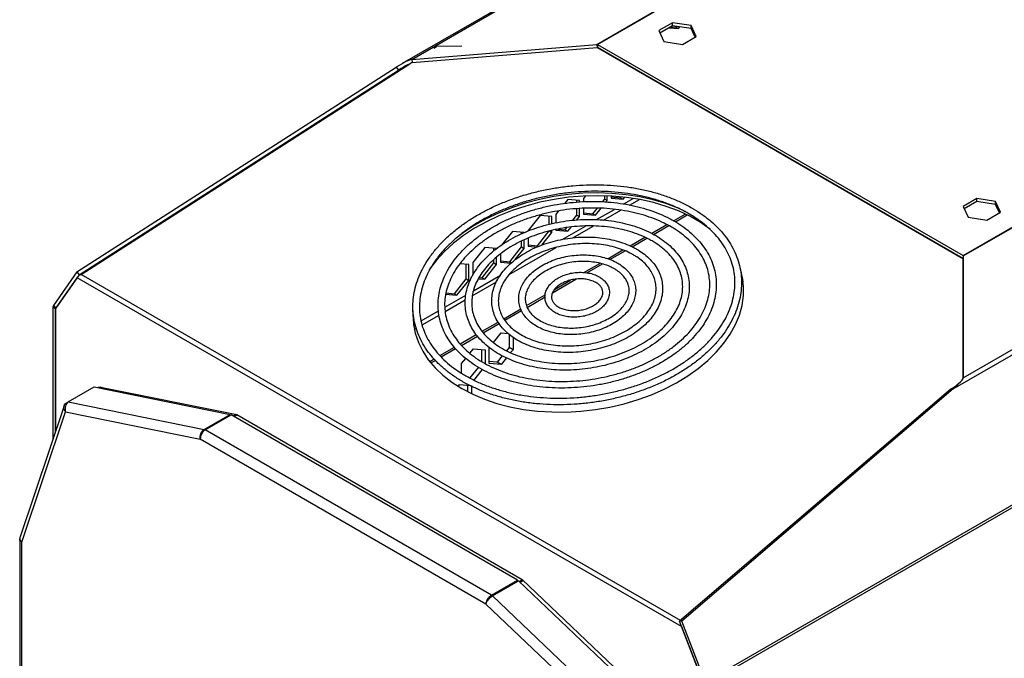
# Model space of a CAD drawing. Header units: millimetres. Extents: x 23 to 1798, y -1246 to 688.
# Tile 6 of 15: x 704 to 971, y -855 to -682. Entities that reach past the tile are written whole.
import ezdxf

# ---------------------------------------------------------------- set-up
doc = ezdxf.new("R2010")
doc.units = ezdxf.units.MM

msp = doc.modelspace()

# ---------------------------------------------------------------- linework, layer by layer
at = {"color": 7, "linetype": 'Continuous', "lineweight": 25}
for p, q in [((950.36, -611.73), (807.96, -693.94)), ((810.51, -692.79), (950.19, -612.15)), ((860.62, -688.72), (966.07, -627.84)), ((860.82, -688.75), (966.18, -627.93)), ((881.08, -682.87), (877.37, -685.01)), ((877.37, -685.01), (878.73, -687.94)), ((881.08, -683.68), (877.66, -685.66)), ((880.14, -684.23), (882.72, -684.46)), ((880.66, -683.93), (882.02, -684.05)), ((886.16, -683.65), (881.08, -682.87)), ((881.08, -683.68), (881.08, -682.87)), ((886.16, -684.47), (881.08, -683.68)), ((882.02, -684.05), (882.17, -683.85)), ((882.02, -684.05), (882.72, -684.46)), ((882.72, -684.46), (883.09, -684)), ((887.52, -686.58), (886.16, -683.65)), ((886.16, -684.47), (886.16, -683.65)), ((887.22, -686.76), (886.16, -684.47)), ((959.78, -745.87), (1065.14, -685.05)), ((877.69, -685.72), (877.81, -685.57)), ((883.8, -688.73), (887.52, -686.58)), ((959.85, -746), (1065.3, -685.13)), ((810.51, -692.79), (860.62, -688.72)), ((810.61, -693.65), (860.71, -689.59)), ((816.49, -689.78), (817.23, -689.31)), ((824.09, -689.17), (817.23, -689.31)), ((860.62, -688.72), (860.71, -689.59)), ((959.76, -746.69), (860.79, -689.56)), ((860.82, -688.75), (860.82, -689.57)), ((860.82, -688.75), (959.78, -745.87)), ((860.82, -689.57), (959.76, -746.68)), ((878.73, -687.94), (883.8, -688.73)), ((810.51, -692.79), (810.61, -693.65)), ((862.75, -690.69), (862.75, -690.68)), ((863.45, -691.1), (863.45, -691.08)), ((864.52, -691.7), (864.52, -691.71)), ((866.09, -692.62), (866.12, -692.62)), ((866.79, -693.03), (866.83, -693.03)), ((719.88, -750.32), (806.34, -694.92)), ((720.5, -751.08), (806.95, -695.69)), ((720.98, -750.98), (809.98, -693.95)), ((806.34, -694.92), (806.95, -695.69)), ((806.95, -695.69), (809.63, -694.14)), ((959.85, -778.99), (1099.52, -698.36)), ((957.11, -781.96), (1101.51, -698.61)), ((894.5, -709), (894.5, -709.02)), ((898.37, -711.26), (898.38, -711.25)), ((899.08, -711.67), (899.09, -711.66)), ((901.04, -712.8), (901.05, -712.79)), ((902.1, -713.41), (902.11, -713.4)), ((911.72, -718.96), (911.73, -718.95)), ((912.21, -719.25), (912.23, -719.24)), ((857.56, -729.75), (857.02, -730.42)), ((862.75, -730.59), (862.75, -729.71)), ((863.45, -731), (863.45, -729.74)), ((864.52, -729.79), (864.52, -730.38)), ((864.52, -730.04), (867.03, -730.26)), ((864.52, -730.38), (867.73, -730.67)), ((867.03, -730.26), (867.24, -730)), ((867.03, -730.26), (867.73, -730.67)), ((867.73, -730.67), (868.19, -730.11)), ((890.02, -861.3), (1120.74, -728.1)), ((890.15, -861.94), (1120.74, -728.83)), ((852.74, -730.75), (851.93, -731.75)), ((855.96, -731.03), (852.74, -730.75)), ((855.25, -731.4), (855.25, -730.97)), ((855.96, -731.37), (855.96, -731.03)), ((857.02, -730.42), (857.02, -731.32)), ((859.53, -734.59), (860.78, -733.04)), ((862.16, -731.32), (862.75, -730.59)), ((862.75, -730.59), (863.45, -731)), ((863.14, -731.39), (863.45, -731)), ((867.9, -731.93), (870.5, -730.42)), ((869.51, -732.22), (872.14, -730.7)), ((963.53, -730.46), (959.81, -732.61)), ((959.81, -732.61), (961.17, -735.54)), ((963.53, -731.28), (960.11, -733.25)), ((968.6, -731.25), (963.53, -730.46)), ((963.53, -731.28), (963.53, -730.46)), ((968.6, -732.07), (963.53, -731.28)), ((969.96, -734.18), (968.6, -731.25)), ((968.6, -732.07), (968.6, -731.25)), ((969.67, -734.35), (968.6, -732.07)), ((845.25, -735.07), (842.03, -739.08)), ((848.46, -735.36), (845.25, -735.07)), ((847.76, -737.44), (847.76, -735.3)), ((848.46, -737.26), (848.46, -735.36)), ((850.28, -733.8), (849.52, -734.75)), ((849.52, -734.75), (849.52, -737.02)), ((854.1, -736.35), (855.25, -734.92)), ((855.23, -736.23), (855.96, -735.32)), ((855.25, -734.92), (855.25, -733.2)), ((855.25, -734.92), (855.96, -735.32)), ((855.96, -735.32), (855.96, -733.16)), ((857.02, -733.09), (857.02, -734.71)), ((857.02, -734.37), (859.53, -734.59)), ((857.02, -734.71), (860.24, -735)), ((859.53, -734.59), (860.24, -735)), ((860.24, -735), (861.77, -733.09)), ((860.56, -736.16), (865.38, -733.38)), ((862.46, -736.29), (867.13, -733.59)), ((881.4, -736.46), (884.54, -734.65)), ((881.9, -736.75), (885.08, -734.91)), ((961.17, -735.54), (966.25, -736.32)), ((966.25, -736.32), (969.96, -734.18)), ((851.28, -741.52), (857.53, -737.91)), ((852.03, -738.92), (852.52, -738.31)), ((852.74, -739.33), (853.66, -738.19)), ((854.13, -741.1), (859.65, -737.91)), ((875.49, -739.87), (879.58, -737.51)), ((876, -740.15), (880.1, -737.79)), ((837.75, -739.4), (834.81, -743.06)), ((840.97, -739.69), (837.75, -739.4)), ((840.26, -740), (840.26, -739.62)), ((842.03, -739.08), (842.03, -739.26)), ((844.54, -743.24), (847.76, -739.24)), ((845.71, -743.08), (848.46, -739.65)), ((847.76, -739.24), (848.46, -739.65)), ((848.46, -739.65), (848.46, -739.09)), ((849.52, -738.84), (849.52, -739.04)), ((849.52, -739.04), (852.74, -739.33)), ((850.06, -738.74), (852.03, -738.92)), ((852.03, -738.92), (852.74, -739.33)), ((869.61, -743.27), (873.62, -740.95)), ((830.26, -743.73), (827.04, -747.73)), ((833.47, -744.01), (830.26, -743.73)), ((836.87, -751.06), (849.61, -743.71)), ((837.04, -747.57), (840.26, -743.57)), ((840.26, -743.57), (840.26, -741.97)), ((840.26, -743.57), (840.97, -743.98)), ((840.97, -743.98), (840.97, -741.61)), ((842.03, -741.18), (842.03, -743.37)), ((842.03, -743.02), (844.54, -743.24)), ((842.03, -743.37), (844.45, -743.58)), ((844.54, -743.24), (844.83, -743.41)), ((870.18, -743.51), (874.18, -741.2)), ((832.77, -744.58), (832.77, -743.95)), ((833.47, -748.3), (833.47, -746.31)), ((834.53, -745.45), (834.53, -747.69)), ((838.55, -746.99), (840.97, -743.98)), ((863.59, -746.74), (867.7, -744.37)), ((864.17, -746.98), (868.27, -744.62)), ((959.85, -746), (959.75, -746.76)), ((959.78, -745.87), (959.78, -746.53)), ((959.85, -746), (959.85, -778.99)), ((825.98, -748.34), (823.56, -748.13)), ((825.27, -752.22), (825.27, -748.28)), ((825.98, -752.63), (825.98, -748.34)), ((827.04, -747.73), (827.04, -751.23)), ((829.55, -751.9), (832.77, -747.9)), ((830.26, -752.31), (833.47, -748.3)), ((832.77, -747.9), (832.77, -746.93)), ((832.77, -747.9), (833.47, -748.3)), ((834.53, -747.35), (837.04, -747.57)), ((834.53, -747.69), (837.43, -747.95)), ((837.04, -747.57), (837.54, -747.86)), ((857.12, -750.48), (861.42, -748)), ((857.96, -750.57), (862.12, -748.17)), ((959.75, -746.76), (959.75, -779.28)), ((719.88, -750.32), (713.5, -759.4)), ((720.5, -751.08), (714.12, -760.16)), ((719.88, -750.32), (720.5, -751.08)), ((719.97, -751.9), (720.09, -751.69)), ((720.8, -751.07), (720.98, -750.98)), ((883.29, -844.68), (720.98, -750.98)), ((827.24, -755.4), (834.55, -751.17)), ((714.08, -760.29), (719.97, -751.9)), ((883.55, -846.34), (719.97, -751.9)), ((822.05, -756.23), (825.27, -752.22)), ((822.76, -756.63), (825.98, -752.63)), ((825.27, -752.22), (825.98, -752.63)), ((826.9, -756.82), (833.46, -753.03)), ((828.57, -752.16), (830.26, -752.31)), ((828.75, -751.83), (829.55, -751.9)), ((829.55, -751.9), (830.26, -752.31)), ((848.64, -755.95), (854.98, -752.29)), ((849.19, -755.05), (853.54, -752.54)), ((819.47, -759.89), (825.17, -756.59)), ((819.54, -756.35), (822.76, -756.63)), ((819.77, -756.02), (822.05, -756.23)), ((822.05, -756.23), (822.76, -756.63)), ((841.6, -759.44), (846.63, -756.53)), ((713.5, -759.4), (714.12, -760.16)), ((819.56, -761.05), (825, -757.92)), ((841.76, -759.92), (846.63, -757.11)), ((714.08, -760.3), (713.37, -759.89)), ((713.37, -759.89), (713.37, -795.54)), ((714.08, -793.43), (714.08, -760.29)), ((714.08, -760.3), (714.08, -793.43)), ((714.12, -760.16), (714.2, -760.11)), ((813.05, -763.59), (817.75, -760.87)), ((813.32, -764.66), (817.91, -762.01)), ((835.42, -763), (840.03, -760.34)), ((835.72, -763.41), (840.21, -760.81)), ((811.01, -764.76), (811.44, -764.52)), ((829.55, -766.39), (833.9, -763.88)), ((829.87, -766.78), (834.14, -764.32)), ((811.21, -765.88), (811.74, -765.57)), ((823.63, -769.81), (827.99, -767.29)), ((823.96, -770.2), (828.29, -767.7)), ((832.61, -769.41), (834.71, -766.8)), ((834.71, -766.8), (836.58, -766.97)), ((836.87, -767.24), (836.87, -770.77)), ((837.93, -767.99), (837.93, -771.38)), ((818.15, -772.97), (822.07, -770.71)), ((818.49, -773.35), (822.4, -771.09)), ((826.24, -772.34), (827.22, -771.13)), ((827.22, -771.13), (830.43, -771.41)), ((829.37, -771.32), (829.37, -774.54)), ((830.43, -771.41), (830.43, -775.17)), ((831.49, -775.09), (831.49, -770.8)), ((835.03, -773.05), (833.65, -774.77)), ((836.87, -770.77), (836.15, -771.66)), ((837.93, -771.38), (836.87, -770.77)), ((837.93, -771.38), (837.29, -772.17)), ((815.37, -774.58), (816.58, -773.88)), ((815.69, -774.97), (816.92, -774.26)), ((824, -775.13), (825.12, -773.74)), ((824, -777.74), (824, -775.13)), ((833.65, -774.77), (831.49, -774.57)), ((834.71, -775.38), (831.49, -775.09)), ((834.71, -775.38), (833.65, -774.77)), ((836.13, -773.62), (834.71, -775.38)), ((828.55, -776.12), (826.15, -779.09)), ((829.59, -776.75), (827.22, -779.71)), ((823.07, -781.3), (823.47, -780.8)), ((823.47, -780.8), (826.29, -781.05)), ((825.62, -781), (825.62, -782.75)), ((959.08, -780.13), (958.06, -780.98)), ((959.85, -778.99), (959.84, -779.07)), ((717.48, -785.52), (724.55, -781.44)), ((724.55, -781.44), (761.38, -788.89)), ((725.7, -781.68), (725.79, -781.4)), ((725.79, -781.4), (763.12, -788.94)), ((726.45, -781.54), (726.08, -781.75)), ((726.28, -781.63), (726.33, -781.51)), ((726.68, -781.58), (726.3, -781.8)), ((826.69, -781.09), (826.69, -783.28)), ((956.5, -782.02), (883.02, -844.91)), ((957.11, -781.96), (883.64, -844.85)), ((957.11, -781.96), (956.5, -782.02)), ((716.97, -785.82), (717.48, -785.52)), ((717.48, -785.52), (754.31, -792.97)), ((716.38, -786.57), (704.46, -822.06)), ((704.96, -823.47), (716.8, -788.21)), ((716.8, -788.21), (753.26, -795.58)), ((754.31, -792.97), (761.38, -788.89)), ((754.6, -793.08), (761.67, -789)), ((761.38, -788.89), (761.44, -789.13)), ((839.16, -833.73), (761.67, -789)), ((762.96, -788.91), (762.24, -789.33)), ((763.27, -789.03), (762.5, -789.48)), ((763.12, -788.94), (840.4, -833.56)), ((832.09, -837.81), (754.6, -793.08)), ((830.6, -840.22), (753.26, -795.58)), ((704.37, -822.57), (704.37, -912.05)), ((704.96, -912.77), (704.96, -823.47)), ((832.09, -837.81), (839.16, -833.73)), ((832.38, -838.03), (839.45, -833.95)), ((839.16, -833.73), (839.16, -834.12)), ((876.29, -869.04), (839.45, -833.95)), ((840.49, -833.65), (839.64, -834.14)), ((840.76, -833.9), (839.91, -834.39)), ((840.4, -833.56), (877.73, -869.11)), ((832.09, -837.81), (832.09, -838.26)), ((869.21, -873.12), (832.38, -838.03)), ((867.06, -874.95), (830.6, -840.22)), ((883.64, -844.85), (883.02, -844.91)), ((889.4, -861.35), (883.02, -844.91)), ((890.02, -861.3), (883.64, -844.85)), ((883.53, -846.21), (883.55, -846.34)), ((883.55, -846.34), (883.57, -846.32)), ((883.55, -846.34), (889.44, -861.52))]:
    msp.add_line(p, q, dxfattribs=at)
at = {"color": 7, "linetype": 'Continuous', "lineweight": 25, "flags": 128}
for points in [[(891.36, -738.86), (891.13, -738.68), (888.57, -736.88), (885.76, -735.26), (882.71, -733.82), (879.44, -732.59), (876, -731.56), (872.39, -730.75), (868.65, -730.16), (864.81, -729.81), (860.9, -729.68), (856.95, -729.79), (852.99, -730.12), (849.05, -730.69), (845.16, -731.48), (841.36, -732.49), (837.66, -733.71), (834.11, -735.13), (830.73, -736.74), (827.54, -738.52), (824.57, -740.47), (821.84, -742.57), (819.38, -744.8), (817.21, -747.14), (815.33, -749.58), (815.22, -749.74)], [(884.69, -734.02), (882.61, -733.07), (879.35, -731.83), (875.9, -730.81), (872.29, -730), (868.55, -729.41), (864.71, -729.05), (860.8, -728.93), (856.85, -729.03), (852.89, -729.37), (848.95, -729.94), (845.06, -730.73), (841.26, -731.74), (837.56, -732.96), (834.01, -734.38), (830.63, -735.99), (827.44, -737.77), (824.47, -739.72), (822.52, -741.19)], [(824.08, -781.91), (827.01, -783.44), (830.17, -784.78), (833.53, -785.91), (837.06, -786.83), (840.73, -787.53), (844.53, -788), (848.41, -788.24), (852.34, -788.25), (856.3, -788.03), (860.25, -787.58), (864.17, -786.9), (868.02, -786), (871.78, -784.88), (875.4, -783.56), (878.87, -782.04), (882.16, -780.35), (885.25, -778.48), (888.09, -776.45), (890.69, -774.29), (893.01, -772), (895.04, -769.61), (896.75, -767.13), (898.15, -764.58), (899.21, -761.99), (899.94, -759.37), (900.31, -756.75), (900.33, -754.14), (900.01, -751.56), (899.69, -750.21)], [(900.25, -753.14), (900.11, -752.31), (899.78, -750.9)], [(810.83, -760.88), (810.8, -761.76), (810.96, -764.36), (811.46, -766.91), (812.3, -769.39), (813.49, -771.8), (815, -774.09), (816.83, -776.27), (818.97, -778.31), (821.39, -780.19), (824.08, -781.91)], [(810.92, -761.82), (810.9, -762.52), (811.02, -764.82)]]:
    msp.add_lwpolyline(points, dxfattribs=at)
at = {"color": 7, "linetype": 'Continuous', "lineweight": 25}
for centre, radius, start, end in [((714.23, -759.86), 0.859, 147.6521, 182.351), ((714.32, -760.29), 0.245, 147.6508, 182.3552)]:
    msp.add_arc(centre, radius, start, end, dxfattribs=at)
for centre, major_axis, ratio, start_param, end_param in [((853.78, -693.96), (7.09, 5.17), 0.119308, 0.052766, 0.192392), ((853.78, -693.96), (7.05, 4.39), 0.034707, 0.018522, 0.158148), ((803.67, -698.02), (7.09, 5.17), 0.119308, 0.192392, 1.099963), ((803.67, -698.02), (7.05, 4.39), 0.034707, 0.158148, 1.065719), ((952.73, -751.08), (7.09, 5.17), 0.119308, 6.196325, 6.335951), ((952.73, -784.07), (7.05, 4.39), 0.034707, 5.25451, 5.585299), ((952.73, -784.07), (7.09, 5.17), 0.119308, 5.288753, 6.196325)]:
    msp.add_ellipse(centre, major_axis=major_axis, ratio=ratio, start_param=start_param, end_param=end_param, dxfattribs=at)
for points, knots in [([(886.44, -733.04), (885.96, -732.77), (884.57, -732), (882.12, -730.85), (879.04, -729.66), (875.78, -728.66), (872.38, -727.86), (868.87, -727.27), (865.25, -726.88), (861.57, -726.7), (857.84, -726.73), (854.1, -726.97), (850.36, -727.41), (846.66, -728.07), (843.02, -728.92), (839.46, -729.97), (836.02, -731.2), (832.71, -732.62), (829.56, -734.2), (826.6, -735.94), (823.83, -737.83), (821.29, -739.85), (818.98, -742), (816.94, -744.24), (815.16, -746.58), (813.68, -749), (812.49, -751.46), (811.6, -753.97), (811.03, -756.49), (810.78, -759), (810.84, -761.5), (811.22, -763.96), (811.91, -766.37), (812.9, -768.7), (814.2, -770.94), (815.78, -773.09), (817.65, -775.11), (819.78, -777.01), (822.16, -778.76), (824.78, -780.35), (827.62, -781.77), (830.65, -783.01), (833.86, -784.06), (837.22, -784.92), (840.71, -785.58), (844.29, -786.03), (847.96, -786.27), (851.68, -786.3), (855.42, -786.13), (859.16, -785.74), (862.88, -785.15), (866.54, -784.35), (870.12, -783.36), (873.6, -782.18), (876.95, -780.82), (880.15, -779.29), (883.17, -777.59), (886, -775.74), (888.61, -773.76), (890.99, -771.65), (893.11, -769.43), (894.96, -767.12), (896.54, -764.72), (897.81, -762.27), (898.79, -759.78), (899.45, -757.26), (899.8, -754.74), (899.83, -752.23), (899.54, -749.76), (898.95, -747.34), (898.04, -744.98), (896.84, -742.71), (895.34, -740.54), (893.55, -738.47), (891.5, -736.54), (889.23, -734.78), (887.48, -733.65), (886.54, -733.1), (886.44, -733.04)], [0, 0, 0, 0, 0.007106, 0.020549, 0.033996, 0.047445, 0.060894, 0.07434, 0.087784, 0.101226, 0.114667, 0.128106, 0.141545, 0.154984, 0.168424, 0.181865, 0.195309, 0.208756, 0.222207, 0.235661, 0.249119, 0.262581, 0.276043, 0.289503, 0.302956, 0.316396, 0.329815, 0.343206, 0.356562, 0.369882, 0.383169, 0.396436, 0.409696, 0.422963, 0.43625, 0.449568, 0.46292, 0.476303, 0.489713, 0.50314, 0.51658, 0.530026, 0.543476, 0.556924, 0.570371, 0.583816, 0.597259, 0.610699, 0.624139, 0.637578, 0.651017, 0.664456, 0.677897, 0.691341, 0.704787, 0.718236, 0.731689, 0.745146, 0.758607, 0.772069, 0.78553, 0.798986, 0.812431, 0.825857, 0.839257, 0.852624, 0.865954, 0.87925, 0.892521, 0.905782, 0.919045, 0.932325, 0.945633, 0.958975, 0.97235, 0.985752, 0.998491, 1, 1, 1, 1]), ([(885.55, -734.58), (885.99, -734.84), (887.28, -735.61), (889.24, -737), (891.34, -738.78), (893.17, -740.7), (894.73, -742.72), (896, -744.84), (896.97, -747.05), (897.64, -749.33), (898.01, -751.67), (898.06, -754.05), (897.79, -756.44), (897.22, -758.84), (896.34, -761.22), (895.15, -763.57), (893.68, -765.86), (891.92, -768.09), (889.9, -770.23), (887.62, -772.27), (885.11, -774.2), (882.37, -775.99), (879.44, -777.65), (876.33, -779.15), (873.07, -780.48), (869.67, -781.64), (866.17, -782.61), (862.58, -783.39), (858.95, -783.97), (855.28, -784.35), (851.62, -784.53), (847.98, -784.49), (844.4, -784.25), (840.9, -783.81), (837.5, -783.16), (834.24, -782.32), (831.14, -781.29), (828.21, -780.08), (825.49, -778.7), (822.98, -777.16), (820.71, -775.47), (818.7, -773.65), (816.95, -771.7), (815.48, -769.65), (814.3, -767.5), (813.41, -765.26), (812.83, -762.96), (812.57, -760.61), (812.61, -758.23), (812.97, -755.83), (813.64, -753.43), (814.61, -751.06), (815.89, -748.73), (817.45, -746.46), (819.29, -744.26), (821.39, -742.14), (823.74, -740.13), (826.32, -738.25), (829.12, -736.49), (832.11, -734.88), (835.27, -733.43), (838.57, -732.15), (842.01, -731.04), (845.54, -730.13), (849.14, -729.41), (852.79, -728.89), (856.45, -728.57), (860.11, -728.46), (863.74, -728.56), (867.3, -728.86), (870.77, -729.37), (874.12, -730.07), (877.34, -730.97), (880.39, -732.06), (883.14, -733.26), (884.78, -734.16), (885.55, -734.58)], [0, 0, 0, 0, 0.007105, 0.020678, 0.034258, 0.047852, 0.06147, 0.075122, 0.088814, 0.102551, 0.116325, 0.130121, 0.14391, 0.15767, 0.171391, 0.185071, 0.198716, 0.212334, 0.225935, 0.239525, 0.25311, 0.266693, 0.280276, 0.293861, 0.307449, 0.321039, 0.334631, 0.348225, 0.361819, 0.375414, 0.389009, 0.402601, 0.416191, 0.429778, 0.443361, 0.45694, 0.470515, 0.484087, 0.497657, 0.511227, 0.5248, 0.538384, 0.551984, 0.565611, 0.579275, 0.59298, 0.60673, 0.620513, 0.63431, 0.648092, 0.66184, 0.675549, 0.689217, 0.702853, 0.716466, 0.730062, 0.74365, 0.757234, 0.770817, 0.784401, 0.797987, 0.811575, 0.825166, 0.838758, 0.852352, 0.865947, 0.879542, 0.893136, 0.906728, 0.920317, 0.933903, 0.947485, 0.961062, 0.974636, 0.988207, 1, 1, 1, 1]), ([(881.63, -736.59), (881.19, -736.35), (879.92, -735.63), (877.64, -734.59), (874.77, -733.52), (871.74, -732.65), (868.57, -731.98), (865.28, -731.52), (861.92, -731.26), (858.5, -731.21), (855.06, -731.38), (851.62, -731.75), (848.2, -732.33), (844.85, -733.11), (841.58, -734.09), (838.43, -735.25), (835.42, -736.59), (832.57, -738.09), (829.91, -739.76), (827.47, -741.56), (825.25, -743.49), (823.29, -745.54), (821.59, -747.68), (820.18, -749.89), (819.07, -752.17), (818.26, -754.48), (817.77, -756.81), (817.59, -759.13), (817.73, -761.42), (818.19, -763.68), (818.95, -765.87), (820.02, -767.97), (821.38, -769.99), (823.02, -771.89), (824.94, -773.66), (827.11, -775.29), (829.52, -776.76), (832.14, -778.06), (834.96, -779.18), (837.95, -780.11), (841.08, -780.84), (844.33, -781.36), (847.67, -781.68), (851.08, -781.79), (854.52, -781.69), (857.96, -781.38), (861.39, -780.87), (864.76, -780.15), (868.06, -779.23), (871.25, -778.13), (874.3, -776.84), (877.2, -775.38), (879.92, -773.76), (882.44, -772), (884.73, -770.11), (886.77, -768.1), (888.55, -765.98), (890.04, -763.79), (891.25, -761.53), (892.15, -759.23), (892.74, -756.9), (893.01, -754.58), (892.96, -752.27), (892.6, -750), (891.93, -747.79), (890.96, -745.66), (889.68, -743.61), (888.13, -741.68), (886.29, -739.87), (884.23, -738.22), (882.62, -737.17), (881.74, -736.65), (881.63, -736.59)], [0, 0, 0, 0, 0.007735, 0.022358, 0.036986, 0.051616, 0.066244, 0.08087, 0.095492, 0.110113, 0.124731, 0.139348, 0.153966, 0.168585, 0.183206, 0.197831, 0.21246, 0.227094, 0.241734, 0.256379, 0.271027, 0.285674, 0.300315, 0.314939, 0.329536, 0.344094, 0.358604, 0.373064, 0.387482, 0.401875, 0.416265, 0.430671, 0.445113, 0.459601, 0.474135, 0.488706, 0.503306, 0.517923, 0.532549, 0.547179, 0.561808, 0.576435, 0.591058, 0.605679, 0.620298, 0.634915, 0.649533, 0.664152, 0.678772, 0.693395, 0.708023, 0.722656, 0.737294, 0.751937, 0.766585, 0.781233, 0.795876, 0.810506, 0.825113, 0.839684, 0.854209, 0.868684, 0.883113, 0.897511, 0.9119, 0.926299, 0.940729, 0.955203, 0.969723, 0.984284, 0.998141, 1, 1, 1, 1]), ([(880.74, -738.13), (881.15, -738.37), (882.33, -739.08), (884.11, -740.36), (885.98, -742.01), (887.58, -743.78), (888.91, -745.67), (889.95, -747.64), (890.69, -749.7), (891.13, -751.81), (891.25, -753.98), (891.06, -756.17), (890.56, -758.36), (889.74, -760.54), (888.63, -762.68), (887.23, -764.77), (885.55, -766.79), (883.61, -768.72), (881.42, -770.54), (879.01, -772.24), (876.38, -773.8), (873.58, -775.22), (870.61, -776.47), (867.5, -777.54), (864.29, -778.43), (861, -779.13), (857.66, -779.63), (854.3, -779.93), (850.94, -780.02), (847.63, -779.9), (844.38, -779.58), (841.23, -779.05), (838.21, -778.33), (835.34, -777.42), (832.64, -776.33), (830.14, -775.07), (827.87, -773.65), (825.83, -772.08), (824.05, -770.39), (822.54, -768.57), (821.31, -766.66), (820.38, -764.65), (819.74, -762.57), (819.42, -760.44), (819.4, -758.26), (819.7, -756.07), (820.31, -753.88), (821.23, -751.71), (822.44, -749.58), (823.94, -747.52), (825.72, -745.53), (827.74, -743.64), (830.01, -741.86), (832.51, -740.2), (835.2, -738.69), (838.06, -737.33), (841.08, -736.14), (844.23, -735.13), (847.47, -734.3), (850.78, -733.67), (854.13, -733.25), (857.5, -733.02), (860.84, -733), (864.13, -733.19), (867.35, -733.58), (870.46, -734.18), (873.43, -734.96), (876.24, -735.94), (878.69, -737), (880.12, -737.79), (880.74, -738.13)], [0, 0, 0, 0, 0.007735, 0.022525, 0.037324, 0.052145, 0.067003, 0.081912, 0.096883, 0.111915, 0.126989, 0.142067, 0.157109, 0.172096, 0.187025, 0.201905, 0.21675, 0.231572, 0.246381, 0.261187, 0.275991, 0.290796, 0.305605, 0.320417, 0.335233, 0.35005, 0.364869, 0.379688, 0.394505, 0.40932, 0.424131, 0.438936, 0.453736, 0.468529, 0.483318, 0.498104, 0.512889, 0.527681, 0.542486, 0.557319, 0.572193, 0.587122, 0.602115, 0.617165, 0.632247, 0.647315, 0.66234, 0.677306, 0.692217, 0.707083, 0.721918, 0.736735, 0.751542, 0.766347, 0.781151, 0.795958, 0.810768, 0.825581, 0.840397, 0.855215, 0.870034, 0.884853, 0.89967, 0.914483, 0.929292, 0.944095, 0.958893, 0.973685, 0.988472, 1, 1, 1, 1]), ([(876.48, -740.41), (876.08, -740.18), (874.93, -739.54), (872.86, -738.62), (870.25, -737.7), (867.47, -736.99), (864.58, -736.47), (861.58, -736.16), (858.53, -736.06), (855.43, -736.18), (852.34, -736.5), (849.28, -737.03), (846.28, -737.76), (843.38, -738.68), (840.59, -739.79), (837.96, -741.08), (835.51, -742.52), (833.26, -744.11), (831.23, -745.84), (829.46, -747.67), (827.96, -749.61), (826.75, -751.62), (825.83, -753.69), (825.23, -755.78), (824.95, -757.88), (824.98, -759.96), (825.33, -762), (825.99, -763.98), (826.95, -765.88), (828.2, -767.68), (829.74, -769.36), (831.54, -770.91), (833.59, -772.32), (835.87, -773.55), (838.35, -774.61), (841.01, -775.48), (843.81, -776.15), (846.73, -776.62), (849.74, -776.88), (852.81, -776.93), (855.91, -776.77), (858.99, -776.4), (862.04, -775.82), (865.02, -775.04), (867.9, -774.08), (870.65, -772.93), (873.25, -771.6), (875.66, -770.12), (877.86, -768.5), (879.82, -766.75), (881.53, -764.88), (882.97, -762.93), (884.12, -760.9), (884.96, -758.83), (885.49, -756.73), (885.7, -754.63), (885.59, -752.56), (885.17, -750.53), (884.44, -748.57), (883.41, -746.69), (882.09, -744.92), (880.48, -743.27), (878.63, -741.74), (877.2, -740.85), (876.48, -740.41)], [0, 0, 0, 0, 0.008642, 0.024956, 0.041278, 0.057602, 0.073924, 0.090241, 0.106554, 0.122864, 0.139173, 0.155482, 0.171794, 0.188109, 0.20443, 0.220758, 0.237095, 0.253441, 0.269793, 0.286145, 0.302487, 0.318803, 0.335074, 0.35128, 0.367409, 0.383466, 0.399475, 0.41547, 0.431483, 0.447548, 0.463682, 0.479884, 0.49614, 0.512433, 0.528748, 0.545071, 0.561395, 0.577716, 0.594032, 0.610344, 0.626654, 0.642963, 0.659272, 0.675584, 0.691901, 0.708223, 0.724554, 0.740893, 0.75724, 0.773593, 0.789944, 0.806281, 0.822589, 0.838846, 0.855035, 0.871146, 0.887189, 0.903192, 0.919188, 0.93521, 0.951291, 0.967441, 0.983657, 1, 1, 1, 1]), ([(875.59, -741.95), (875.95, -742.16), (876.99, -742.79), (878.55, -743.94), (880.16, -745.43), (881.49, -747.04), (882.55, -748.75), (883.31, -750.55), (883.77, -752.41), (883.92, -754.33), (883.76, -756.27), (883.28, -758.22), (882.5, -760.15), (881.42, -762.05), (880.06, -763.88), (878.42, -765.63), (876.54, -767.28), (874.42, -768.81), (872.09, -770.21), (869.57, -771.46), (866.9, -772.55), (864.1, -773.46), (861.2, -774.18), (858.24, -774.71), (855.24, -775.04), (852.24, -775.16), (849.28, -775.07), (846.39, -774.78), (843.6, -774.29), (840.93, -773.61), (838.43, -772.73), (836.11, -771.69), (834.01, -770.48), (832.14, -769.12), (830.52, -767.63), (829.18, -766.02), (828.11, -764.32), (827.34, -762.53), (826.86, -760.66), (826.7, -758.75), (826.85, -756.81), (827.31, -754.86), (828.08, -752.92), (829.15, -751.03), (830.51, -749.2), (832.13, -747.44), (834.01, -745.79), (836.12, -744.25), (838.44, -742.84), (840.95, -741.58), (843.61, -740.49), (846.41, -739.57), (849.3, -738.84), (852.27, -738.31), (855.26, -737.97), (858.26, -737.84), (861.22, -737.92), (864.12, -738.2), (866.92, -738.69), (869.59, -739.36), (872.09, -740.23), (874.08, -741.11), (875.19, -741.73), (875.59, -741.95)], [0, 0, 0, 0, 0.008642, 0.025189, 0.041751, 0.058352, 0.075017, 0.091772, 0.108628, 0.125567, 0.14253, 0.159438, 0.176256, 0.192984, 0.20964, 0.226249, 0.242833, 0.259405, 0.275975, 0.292547, 0.309124, 0.325705, 0.342291, 0.35888, 0.37547, 0.392059, 0.408643, 0.425221, 0.441791, 0.458351, 0.474902, 0.491446, 0.507987, 0.524531, 0.541092, 0.557691, 0.574353, 0.591104, 0.607956, 0.624893, 0.641856, 0.658768, 0.67559, 0.692321, 0.708979, 0.72559, 0.742174, 0.758747, 0.775317, 0.791889, 0.808465, 0.825046, 0.841632, 0.858221, 0.874811, 0.8914, 0.907984, 0.924563, 0.941133, 0.957694, 0.974245, 0.990789, 1, 1, 1, 1]), ([(871.41, -744.16), (871.06, -743.96), (870.04, -743.4), (868.21, -742.61), (865.88, -741.86), (863.4, -741.31), (860.82, -740.97), (858.15, -740.84), (855.46, -740.92), (852.76, -741.21), (850.09, -741.71), (847.49, -742.4), (845, -743.29), (842.65, -744.36), (840.47, -745.6), (838.48, -746.98), (836.73, -748.51), (835.23, -750.14), (834, -751.87), (833.07, -753.67), (832.46, -755.51), (832.16, -757.36), (832.18, -759.19), (832.51, -760.98), (833.16, -762.71), (834.1, -764.34), (835.33, -765.87), (836.83, -767.26), (838.59, -768.52), (840.57, -769.61), (842.76, -770.52), (845.12, -771.24), (847.62, -771.75), (850.22, -772.06), (852.89, -772.16), (855.59, -772.05), (858.29, -771.73), (860.94, -771.2), (863.53, -770.47), (866, -769.55), (868.33, -768.46), (870.48, -767.2), (872.43, -765.79), (874.14, -764.25), (875.6, -762.59), (876.78, -760.85), (877.66, -759.05), (878.23, -757.2), (878.48, -755.35), (878.41, -753.52), (878.03, -751.74), (877.34, -750.03), (876.35, -748.42), (875.08, -746.91), (873.56, -745.55), (872.28, -744.67), (871.54, -744.23), (871.41, -744.16)], [0, 0, 0, 0, 0.009937, 0.028656, 0.047388, 0.066121, 0.084849, 0.10357, 0.122286, 0.141, 0.159715, 0.178434, 0.197162, 0.215901, 0.234656, 0.253425, 0.272207, 0.290989, 0.309748, 0.328452, 0.347061, 0.365544, 0.383901, 0.402172, 0.42042, 0.438705, 0.457087, 0.475585, 0.494187, 0.512862, 0.531578, 0.550311, 0.569043, 0.58777, 0.606491, 0.625206, 0.64392, 0.662635, 0.681356, 0.700085, 0.718826, 0.737583, 0.756355, 0.775138, 0.793918, 0.812671, 0.831362, 0.849953, 0.868416, 0.886756, 0.905019, 0.923268, 0.941565, 0.959965, 0.978481, 0.996219, 1, 1, 1, 1]), ([(870.52, -745.7), (870.82, -745.88), (871.72, -746.42), (873.03, -747.42), (874.34, -748.74), (875.37, -750.16), (876.12, -751.67), (876.57, -753.25), (876.72, -754.88), (876.55, -756.56), (876.07, -758.23), (875.29, -759.88), (874.21, -761.48), (872.86, -763.01), (871.25, -764.45), (869.41, -765.77), (867.37, -766.95), (865.14, -767.98), (862.77, -768.84), (860.29, -769.52), (857.73, -770.01), (855.14, -770.3), (852.55, -770.38), (850.01, -770.26), (847.54, -769.94), (845.19, -769.42), (842.99, -768.71), (840.97, -767.82), (839.17, -766.77), (837.6, -765.59), (836.29, -764.27), (835.26, -762.85), (834.51, -761.35), (834.05, -759.77), (833.9, -758.13), (834.07, -756.46), (834.55, -754.78), (835.33, -753.13), (836.4, -751.53), (837.75, -750), (839.36, -748.56), (841.19, -747.24), (843.24, -746.06), (845.46, -745.03), (847.83, -744.16), (850.31, -743.48), (852.87, -742.99), (855.46, -742.7), (858.05, -742.62), (860.6, -742.74), (863.07, -743.06), (865.42, -743.58), (867.62, -744.29), (869.3, -745.02), (870.22, -745.53), (870.52, -745.7)], [0, 0, 0, 0, 0.009937, 0.02901, 0.04811, 0.067288, 0.0866, 0.106092, 0.125755, 0.145485, 0.16511, 0.184566, 0.203868, 0.223066, 0.242207, 0.261325, 0.280438, 0.299555, 0.31868, 0.337814, 0.356954, 0.376096, 0.395235, 0.414366, 0.433485, 0.452587, 0.471672, 0.490742, 0.509804, 0.528871, 0.547971, 0.567148, 0.586459, 0.605949, 0.625612, 0.645342, 0.664968, 0.684426, 0.703729, 0.722927, 0.742068, 0.761186, 0.7803, 0.799416, 0.818542, 0.837675, 0.856815, 0.875957, 0.895096, 0.914227, 0.933346, 0.952448, 0.971534, 0.990603, 1, 1, 1, 1]), ([(866.28, -747.95), (865.98, -747.79), (865.13, -747.32), (863.58, -746.7), (861.59, -746.15), (859.47, -745.8), (857.27, -745.67), (855.03, -745.75), (852.8, -746.04), (850.61, -746.54), (848.52, -747.24), (846.56, -748.12), (844.77, -749.17), (843.19, -750.37), (841.85, -751.7), (840.78, -753.14), (840.01, -754.65), (839.55, -756.2), (839.42, -757.76), (839.61, -759.28), (840.11, -760.73), (840.9, -762.09), (841.98, -763.34), (843.32, -764.45), (844.91, -765.41), (846.7, -766.18), (848.67, -766.77), (850.77, -767.15), (852.96, -767.32), (855.19, -767.28), (857.43, -767.02), (859.62, -766.56), (861.74, -765.9), (863.72, -765.05), (865.54, -764.03), (867.16, -762.85), (868.55, -761.54), (869.67, -760.12), (870.5, -758.62), (871.01, -757.07), (871.2, -755.52), (871.07, -753.99), (870.62, -752.52), (869.88, -751.14), (868.85, -749.88), (867.64, -748.8), (866.7, -748.21), (866.28, -747.95)], [0, 0, 0, 0, 0.0121062, 0.0348059, 0.0575306, 0.0802552, 0.1029685, 0.1256719, 0.1483726, 0.1710802, 0.1938019, 0.2165482, 0.2393272, 0.2621411, 0.2849786, 0.3077912, 0.3305025, 0.3530151, 0.3752613, 0.3972694, 0.4191772, 0.4411099, 0.463219, 0.4855624, 0.5081053, 0.5307716, 0.5534919, 0.5762179, 0.5989334, 0.6216381, 0.6443385, 0.6670442, 0.6897627, 0.7125039, 0.7352767, 0.7580846, 0.7809205, 0.8037421, 0.8264784, 0.8490329, 0.8713277, 0.8933707, 0.9152831, 0.9371985, 0.959269, 0.9815712, 1, 1, 1, 1]), ([(865.39, -749.49), (865.63, -749.64), (866.34, -750.07), (867.35, -750.9), (868.29, -751.98), (868.96, -753.15), (869.34, -754.4), (869.42, -755.71), (869.18, -757.05), (868.64, -758.39), (867.79, -759.68), (866.68, -760.91), (865.31, -762.04), (863.72, -763.04), (861.94, -763.9), (860.02, -764.6), (857.98, -765.11), (855.89, -765.43), (853.78, -765.55), (851.71, -765.47), (849.72, -765.18), (847.86, -764.7), (846.17, -764.04), (844.69, -763.22), (843.44, -762.27), (842.46, -761.2), (841.75, -760.04), (841.33, -758.8), (841.2, -757.51), (841.38, -756.17), (841.88, -754.83), (842.67, -753.52), (843.75, -752.28), (845.08, -751.14), (846.63, -750.11), (848.38, -749.22), (850.29, -748.5), (852.31, -747.96), (854.39, -747.6), (856.5, -747.45), (858.58, -747.51), (860.59, -747.76), (862.47, -748.21), (864.09, -748.8), (864.99, -749.28), (865.39, -749.49)], [0, 0, 0, 0, 0.012106, 0.035444, 0.05885, 0.082474, 0.10648, 0.130925, 0.155519, 0.179781, 0.203642, 0.227237, 0.250708, 0.274142, 0.297572, 0.321018, 0.344482, 0.367957, 0.391432, 0.41489, 0.43832, 0.461712, 0.485062, 0.508383, 0.531702, 0.555088, 0.578665, 0.6026, 0.626983, 0.651599, 0.675928, 0.699847, 0.723474, 0.746957, 0.770393, 0.793822, 0.817265, 0.840726, 0.8642, 0.887675, 0.911138, 0.934573, 0.957971, 0.981327, 1, 1, 1, 1]), ([(861.27, -751.65), (861.04, -751.53), (860.4, -751.18), (859.18, -750.76), (857.62, -750.46), (855.98, -750.39), (854.31, -750.52), (852.68, -750.87), (851.13, -751.43), (849.74, -752.16), (848.54, -753.07), (847.58, -754.11), (846.91, -755.26), (846.57, -756.47), (846.57, -757.67), (846.89, -758.8), (847.5, -759.83), (848.38, -760.73), (849.51, -761.49), (850.85, -762.06), (852.36, -762.44), (853.98, -762.61), (855.65, -762.56), (857.3, -762.29), (858.89, -761.82), (860.35, -761.15), (861.63, -760.31), (862.69, -759.32), (863.48, -758.2), (863.95, -757.01), (864.09, -755.8), (863.89, -754.64), (863.39, -753.56), (862.62, -752.61), (861.85, -752), (861.37, -751.71), (861.27, -751.65)], [0, 0, 0, 0, 0.016658, 0.047472, 0.07836, 0.109244, 0.140113, 0.171001, 0.201946, 0.232989, 0.264164, 0.295438, 0.326572, 0.357174, 0.386955, 0.416108, 0.445123, 0.47452, 0.504581, 0.535179, 0.566033, 0.596923, 0.627796, 0.658672, 0.68959, 0.720588, 0.751709, 0.782959, 0.814187, 0.845051, 0.875168, 0.904515, 0.933543, 0.962729, 0.992521, 1, 1, 1, 1]), ([(860.38, -753.19), (860.54, -753.29), (861.02, -753.59), (861.63, -754.17), (862.1, -754.92), (862.3, -755.72), (862.22, -756.56), (861.86, -757.44), (861.22, -758.29), (860.29, -759.09), (859.14, -759.77), (857.83, -760.3), (856.39, -760.66), (854.91, -760.83), (853.45, -760.79), (852.07, -760.56), (850.85, -760.15), (849.83, -759.6), (849.07, -758.92), (848.57, -758.18), (848.33, -757.38), (848.37, -756.55), (848.7, -755.67), (849.31, -754.82), (850.2, -754), (851.32, -753.31), (852.62, -752.76), (854.05, -752.37), (855.53, -752.18), (857, -752.19), (858.39, -752.4), (859.53, -752.75), (860.13, -753.06), (860.38, -753.19)], [0, 0, 0, 0, 0.016659, 0.049121, 0.081922, 0.115995, 0.15208, 0.183866, 0.217722, 0.250748, 0.283555, 0.316349, 0.349203, 0.382095, 0.414962, 0.447716, 0.480306, 0.512737, 0.545138, 0.577854, 0.611713, 0.647577, 0.679531, 0.713572, 0.746661, 0.779476, 0.812264, 0.845111, 0.878001, 0.910878, 0.943649, 0.97626, 1, 1, 1, 1]), ([(716.8, -788.21), (716.64, -788.02), (716.5, -787.8), (716.34, -787.36), (716.3, -787.13), (716.33, -786.7), (716.4, -786.49), (716.62, -786.11), (716.78, -785.95), (716.97, -785.82)], [0, 0, 0, 0, 0.25, 0.25, 0.5, 0.5, 0.75, 0.75, 1, 1, 1, 1]), ([(717.48, -785.52), (717.32, -785.64), (717.17, -785.8), (716.92, -786.18), (716.82, -786.41), (716.69, -786.91), (716.66, -787.18), (716.68, -787.7), (716.72, -787.97), (716.8, -788.21)], [0, 0, 0, 0, 0.25, 0.25, 0.5, 0.5, 0.75, 0.75, 1, 1, 1, 1]), ([(753.26, -795.58), (753.21, -795.34), (753.2, -795.08), (753.25, -794.57), (753.31, -794.31), (753.5, -793.83), (753.63, -793.6), (753.94, -793.23), (754.12, -793.07), (754.31, -792.97)], [0, 0, 0, 0, 0.25, 0.25, 0.5, 0.5, 0.75, 0.75, 1, 1, 1, 1]), ([(754.6, -793.08), (754.42, -793.19), (754.24, -793.35), (753.92, -793.71), (753.76, -793.93), (753.52, -794.39), (753.42, -794.64), (753.29, -795.12), (753.26, -795.36), (753.26, -795.58)], [0, 0, 0, 0, 0.25, 0.25, 0.5, 0.5, 0.75, 0.75, 1, 1, 1, 1]), ([(704.96, -823.47), (704.77, -823.36), (704.62, -823.22), (704.42, -822.93), (704.37, -822.77), (704.37, -822.61)], [0, 0, 0, 0, 0.5, 0.5, 1, 1, 1, 1]), ([(704.5, -822.08), (704.46, -822.17), (704.35, -822.43), (704.49, -822.95), (704.8, -823.3), (704.96, -823.47)], [0, 0, 0, 0, 0.214696, 0.60735, 1, 1, 1, 1]), ([(832.09, -837.81), (831.9, -837.92), (831.71, -838.06), (831.35, -838.42), (831.19, -838.63), (830.91, -839.07), (830.8, -839.31), (830.65, -839.78), (830.6, -840.01), (830.6, -840.22)], [0, 0, 0, 0, 0.25, 0.25, 0.5, 0.5, 0.75, 0.75, 1, 1, 1, 1]), ([(830.6, -840.22), (830.65, -840.04), (830.74, -839.85), (830.97, -839.44), (831.12, -839.23), (831.45, -838.82), (831.63, -838.63), (832.01, -838.29), (832.2, -838.15), (832.38, -838.03)], [0, 0, 0, 0, 0.25, 0.25, 0.5, 0.5, 0.75, 0.75, 1, 1, 1, 1])]:
    msp.add_open_spline(points, degree=3, knots=knots, dxfattribs=at)

doc.saveas('drawing.dxf')
